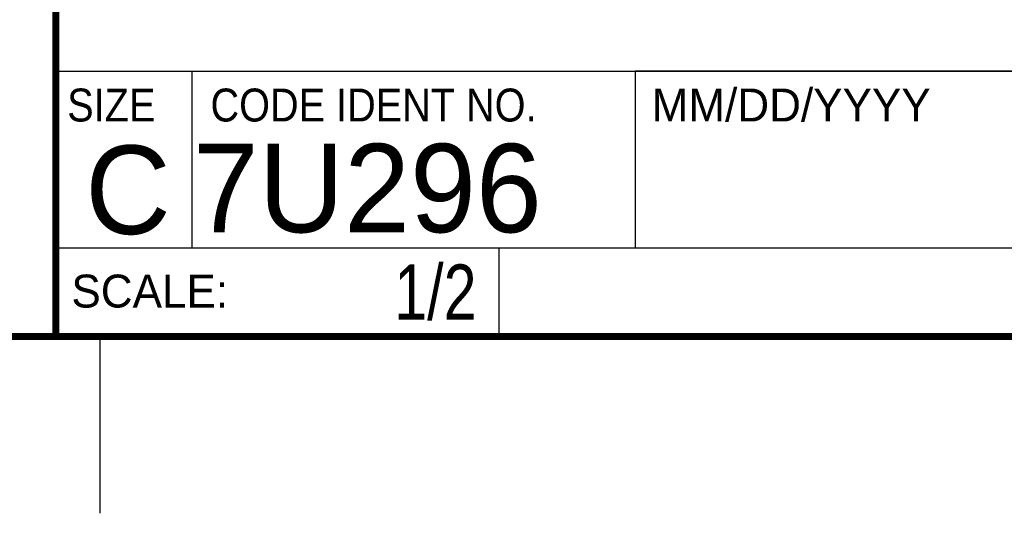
# Model space of a CAD drawing. Header units: inches. Extents: x 0 to 22, y 0 to 17.
# Tile 18 of 32: x 16.3 to 19.1, y 0 to 1.4. Entities that reach past the tile are written whole.
import ezdxf
from ezdxf.enums import TextEntityAlignment as Align

# ---------------------------------------------------------------- set-up
doc = ezdxf.new("R2010")
doc.units = ezdxf.units.IN
doc.header["$LTSCALE"] = 1.21
doc.header["$MEASUREMENT"] = 0
doc.layers.get('0').update_dxf_attribs({"linetype": 'CONTINUOUS'})
doc.styles.get("Standard").update_dxf_attribs({"font": 'txt', "width": 0.8})

msp = doc.modelspace()

# ---------------------------------------------------------------- linework, layer by layer
at = {"color": 2, "linetype": 'CONTINUOUS'}
for p, q in [((16.37365, 2.95963), (16.37365, 1.24963)), ((16.37365, 2.95963), (16.37365, 1.24963)), ((16.37365, 2.95963), (16.37365, 1.24963)), ((16.37365, 1.24963), (21.50365, 1.24963)), ((16.37365, 1.24963), (21.50365, 1.24963)), ((16.37365, 1.24963), (21.50365, 1.24963)), ((16.76, 0.75), (16.76, 1.25)), ((18.01, 1.25), (21.5, 1.25)), ((18.01, 1.25), (18.01, 0.75)), ((18.01, 1.25), (21.5, 1.25)), ((18.01, 1.25), (18.01, 0.75)), ((18.01, 1.25), (21.5, 1.25)), ((18.01, 1.25), (18.01, 0.75)), ((16.3748, 0.75006), (17.6248, 0.75006)), ((16.3748, 0.75006), (16.3748, 0.50006)), ((16.3748, 0.75006), (17.6248, 0.75006)), ((16.3748, 0.75006), (16.3748, 0.50006)), ((16.3748, 0.75006), (17.6248, 0.75006)), ((16.3748, 0.75006), (16.3748, 0.50006)), ((16.375, 0.75), (21.5, 0.75)), ((17.6248, 0.75006), (17.6248, 0.50006)), ((17.6248, 0.75006), (17.6248, 0.50006)), ((17.6248, 0.75006), (17.6248, 0.50006)), ((18.01, 0.75), (21.5, 0.75)), ((18.01, 0.75), (21.5, 0.75)), ((18.01, 0.75), (21.5, 0.75)), ((16.3748, 0.50006), (17.6248, 0.50006)), ((16.3748, 0.50006), (17.6248, 0.50006)), ((16.3748, 0.50006), (17.6248, 0.50006)), ((16.5, 0), (16.5, 0.5))]:
    msp.add_line(p, q, dxfattribs=at)
at = {"color": 7, "linetype": 'CONTINUOUS', "const_width": 0.02}
for points in [[(16.375, 2.96), (16.375, 0.5)], [(0.5, 0.5), (21.5, 0.5)]]:
    msp.add_lwpolyline(points, dxfattribs=at)

# ---------------------------------------------------------------- texts
at = {"color": 2, "linetype": 'CONTINUOUS', "width": 0.9}
for s, p in [('SIZE', (16.40698, 1.1072)), ('CODE IDENT NO.', (16.81137, 1.1072))]:
    msp.add_text(s, height=0.093, dxfattribs=at).set_placement(p)
at = {"color": 2, "linetype": 'CONTINUOUS'}
for s, p in [('MM/DD/YYYY', (18.0565, 1.1072)), ('SCALE:', (16.41875, 0.58151))]:
    msp.add_text(s, height=0.093, dxfattribs=at).set_placement(p)
at = {"color": 7, "linetype": 'CONTINUOUS'}
msp.add_text('C', height=0.25, dxfattribs=at).set_placement((16.57846, 0.78927), align=Align.CENTER)
msp.add_text('7U296', height=0.25, dxfattribs=at).set_placement((16.76137, 0.7941))
at = {"color": 7, "linetype": 'CONTINUOUS', "width": 0.8}
msp.add_text('1/2', height=0.15625, dxfattribs=at).set_placement((17.5623, 0.54693), align=Align.RIGHT)
msp.add_text('1/2', height=0.15625, dxfattribs=at).set_placement((17.5623, 0.54693), align=Align.RIGHT)
msp.add_text('1/2', height=0.15625, dxfattribs=at).set_placement((17.5623, 0.54693), align=Align.RIGHT)

doc.saveas('drawing.dxf')
